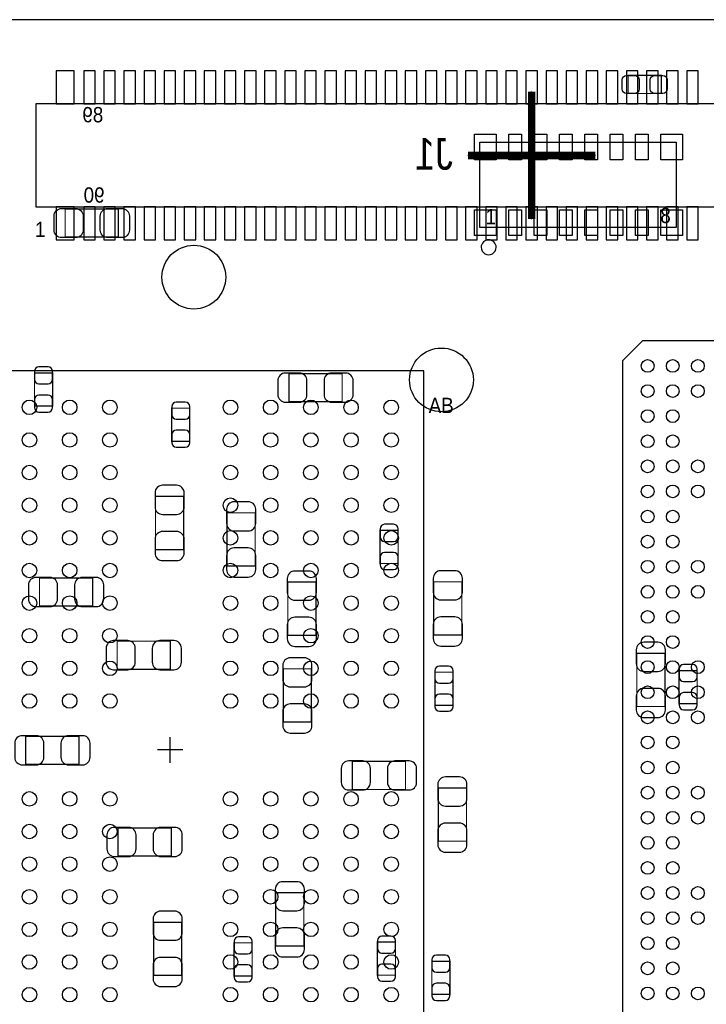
# Model space of a CAD drawing. Extents: x -9.2 to 76.7, y -8.3 to 44.6.
# Tile 4 of 10: x 22.1 to 35.8, y 10.5 to 30.1. Entities that reach past the tile are written whole.
import ezdxf

# ---------------------------------------------------------------- set-up
doc = ezdxf.new("R2010")
doc.units = 0
for name, color, linetype in [('ASSEMBLY_BOTTOM', 254, 'CONTINUOUS'), ('ASSEMBLY_TOP', 7, 'CONTINUOUS'), ('BODY_CENTER', 211, 'CONTINUOUS'), ('BOTTOM', 213, 'CONTINUOUS'), ('DIMENSION', 1, 'CONTINUOUS'), ('OUTLINE', 3, 'CONTINUOUS'), ('TOP', 7, 'CONTINUOUS')]:
    doc.layers.add(name, color=color, linetype=linetype)

msp = doc.modelspace()

# ---------------------------------------------------------------- linework, layer by layer
at = {"layer": 'ASSEMBLY_BOTTOM'}
msp.add_lwpolyline([(42.181272, 28.43784), (22.445472, 28.43784), (22.445472, 26.38044), (42.181272, 26.38044), (42.181272, 28.43784)], dxfattribs=at)
at = {"layer": 'ASSEMBLY_BOTTOM', "const_width": 0.024892}
for points in [[(22.417532, 22.414992), (22.777704, 22.414992), (22.777704, 23.074884), (22.417532, 23.074884), (22.417532, 22.414992)], [(27.481276, 23.061676), (27.481276, 22.50186), (28.541472, 22.50186), (28.541472, 23.061676), (27.481276, 23.061676)], [(25.148794, 21.71319), (25.508966, 21.71319), (25.508966, 22.373082), (25.148794, 22.373082), (25.148794, 21.71319)], [(25.387046, 20.615656), (24.82723, 20.615656), (24.82723, 19.55546), (25.387046, 19.55546), (25.387046, 20.615656)], [(26.250646, 19.227546), (26.810462, 19.227546), (26.810462, 20.287742), (26.250646, 20.287742), (26.250646, 19.227546)], [(29.296106, 19.278854), (29.656278, 19.278854), (29.656278, 19.938746), (29.296106, 19.938746), (29.296106, 19.278854)], [(23.577296, 18.430494), (23.577296, 18.99031), (22.5171, 18.99031), (22.5171, 18.430494), (23.577296, 18.430494)], [(28.019756, 18.908268), (27.45994, 18.908268), (27.45994, 17.848072), (28.019756, 17.848072), (28.019756, 18.908268)], [(30.36443, 17.85366), (30.924246, 17.85366), (30.924246, 18.913856), (30.36443, 18.913856), (30.36443, 17.85366)], [(25.123394, 17.171416), (25.123394, 17.731232), (24.063198, 17.731232), (24.063198, 17.171416), (25.123394, 17.171416)], [(34.96564, 17.489678), (34.405824, 17.489678), (34.405824, 16.429482), (34.96564, 16.429482), (34.96564, 17.489678)], [(27.370024, 16.12011), (27.92984, 16.12011), (27.92984, 17.180306), (27.370024, 17.180306), (27.370024, 16.12011)], [(30.388052, 16.453612), (30.748224, 16.453612), (30.748224, 17.113504), (30.388052, 17.113504), (30.388052, 16.453612)], [(35.247326, 16.485362), (35.607498, 16.485362), (35.607498, 17.145254), (35.247326, 17.145254), (35.247326, 16.485362)], [(23.304754, 15.277338), (23.304754, 15.837154), (22.244558, 15.837154), (22.244558, 15.277338), (23.304754, 15.277338)], [(28.74264, 15.336266), (28.74264, 14.77645), (29.802836, 14.77645), (29.802836, 15.336266), (28.74264, 15.336266)], [(31.01594, 14.80693), (30.456124, 14.80693), (30.456124, 13.746734), (31.01594, 13.746734), (31.01594, 14.80693)], [(25.140158, 13.45184), (25.140158, 14.011656), (24.079962, 14.011656), (24.079962, 13.45184), (25.140158, 13.45184)], [(27.219148, 11.659616), (27.778964, 11.659616), (27.778964, 12.719812), (27.219148, 12.719812), (27.219148, 11.659616)], [(25.348946, 12.132056), (24.78913, 12.132056), (24.78913, 11.07186), (25.348946, 11.07186), (25.348946, 12.132056)], [(26.750518, 11.721846), (26.390346, 11.721846), (26.390346, 11.061954), (26.750518, 11.061954), (26.750518, 11.721846)], [(29.60243, 11.73734), (29.242258, 11.73734), (29.242258, 11.077448), (29.60243, 11.077448), (29.60243, 11.73734)], [(30.327092, 10.694924), (30.687264, 10.694924), (30.687264, 11.354816), (30.327092, 11.354816), (30.327092, 10.694924)]]:
    msp.add_lwpolyline(points, dxfattribs=at)
at = {"layer": 'ASSEMBLY_TOP', "const_width": 0.024892}
for points in [[(34.893504, 29.00172), (34.893504, 28.641548), (34.233612, 28.641548), (34.233612, 29.00172), (34.893504, 29.00172)], [(23.027894, 25.780492), (23.027894, 26.340308), (24.08809, 26.340308), (24.08809, 25.780492), (23.027894, 25.780492)]]:
    msp.add_lwpolyline(points, dxfattribs=at)
at = {"layer": 'ASSEMBLY_TOP'}
msp.add_lwpolyline([(31.284672, 25.9715), (31.284672, 27.6733), (35.186112, 27.6733), (35.186112, 25.9715)], close=True, dxfattribs=at)
msp.add_lwpolyline([(31.606998, 25.5778, 0.999873), (31.30804, 25.578054, 1.000127), (31.606998, 25.5778)], format="xyb", dxfattribs=at)
for points in [[(34.121598, 9.713722), (48.12157, 9.713722), (48.12157, 23.713694), (34.521648, 23.713694), (34.121598, 23.313644), (34.121598, 9.713722)], [(30.168342, 23.114508), (20.068286, 23.114508)], [(30.168342, 8.649208), (30.168342, 23.114508)]]:
    msp.add_lwpolyline(points, dxfattribs=at)
at = {"layer": 'BODY_CENTER', "const_width": 0.1524}
for points in [[(32.313372, 26.13914), (32.313372, 28.67914)], [(33.583372, 27.40914), (31.043372, 27.40914)]]:
    msp.add_lwpolyline(points, dxfattribs=at)
at = {"layer": 'BODY_CENTER'}
for points in [[(32.313372, 26.13914), (32.313372, 28.67914)], [(33.583372, 27.40914), (31.043372, 27.40914)], [(25.118314, 15.310358), (25.118314, 15.818358)], [(25.372314, 15.564358), (24.864314, 15.564358)]]:
    msp.add_lwpolyline(points, dxfattribs=at)
at = {"layer": 'BOTTOM'}
for points in [[(23.207472, 28.43403), (23.207472, 29.09443), (22.851872, 29.09443), (22.851872, 28.43403)], [(23.626572, 28.43403), (23.626572, 29.09443), (23.397972, 29.09443), (23.397972, 28.43403)], [(24.026622, 28.43403), (24.026622, 29.09443), (23.798022, 29.09443), (23.798022, 28.43403)], [(24.426672, 28.43403), (24.426672, 29.09443), (24.198072, 29.09443), (24.198072, 28.43403)], [(24.826722, 28.43403), (24.826722, 29.09443), (24.598122, 29.09443), (24.598122, 28.43403)], [(25.226772, 28.43403), (25.226772, 29.09443), (24.998172, 29.09443), (24.998172, 28.43403)], [(25.626822, 28.43403), (25.626822, 29.09443), (25.398222, 29.09443), (25.398222, 28.43403)], [(26.026872, 28.43403), (26.026872, 29.09443), (25.798272, 29.09443), (25.798272, 28.43403)], [(26.426922, 28.43403), (26.426922, 29.09443), (26.198322, 29.09443), (26.198322, 28.43403)], [(26.826972, 28.43403), (26.826972, 29.09443), (26.598372, 29.09443), (26.598372, 28.43403)], [(27.227022, 28.43403), (27.227022, 29.09443), (26.998422, 29.09443), (26.998422, 28.43403)], [(27.627072, 28.43403), (27.627072, 29.09443), (27.398472, 29.09443), (27.398472, 28.43403)], [(28.027122, 28.43403), (28.027122, 29.09443), (27.798522, 29.09443), (27.798522, 28.43403)], [(28.427172, 28.43403), (28.427172, 29.09443), (28.198572, 29.09443), (28.198572, 28.43403)], [(28.827222, 28.43403), (28.827222, 29.09443), (28.598622, 29.09443), (28.598622, 28.43403)], [(29.227272, 28.43403), (29.227272, 29.09443), (28.998672, 29.09443), (28.998672, 28.43403)], [(29.627322, 28.43403), (29.627322, 29.09443), (29.398722, 29.09443), (29.398722, 28.43403)], [(30.027372, 28.43403), (30.027372, 29.09443), (29.798772, 29.09443), (29.798772, 28.43403)], [(30.427422, 28.43403), (30.427422, 29.09443), (30.198822, 29.09443), (30.198822, 28.43403)], [(30.827472, 28.43403), (30.827472, 29.09443), (30.598872, 29.09443), (30.598872, 28.43403)], [(31.227522, 28.43403), (31.227522, 29.09443), (30.998922, 29.09443), (30.998922, 28.43403)], [(31.627572, 28.43403), (31.627572, 29.09443), (31.398972, 29.09443), (31.398972, 28.43403)], [(32.027622, 28.43403), (32.027622, 29.09443), (31.799022, 29.09443), (31.799022, 28.43403)], [(32.427672, 28.43403), (32.427672, 29.09443), (32.199072, 29.09443), (32.199072, 28.43403)], [(32.827722, 28.43403), (32.827722, 29.09443), (32.599122, 29.09443), (32.599122, 28.43403)], [(33.227772, 28.43403), (33.227772, 29.09443), (32.999172, 29.09443), (32.999172, 28.43403)], [(33.627822, 28.43403), (33.627822, 29.09443), (33.399222, 29.09443), (33.399222, 28.43403)], [(34.027872, 28.43403), (34.027872, 29.09443), (33.799272, 29.09443), (33.799272, 28.43403)], [(34.427922, 28.43403), (34.427922, 29.09443), (34.199322, 29.09443), (34.199322, 28.43403)], [(34.827972, 28.43403), (34.827972, 29.09443), (34.599372, 29.09443), (34.599372, 28.43403)], [(35.228022, 28.43403), (35.228022, 29.09443), (34.999422, 29.09443), (34.999422, 28.43403)], [(35.628072, 28.43403), (35.628072, 29.09443), (35.399472, 29.09443), (35.399472, 28.43403)], [(23.207472, 25.72385), (23.207472, 26.38425), (22.851872, 26.38425), (22.851872, 25.72385)], [(23.626572, 25.72385), (23.626572, 26.38425), (23.397972, 26.38425), (23.397972, 25.72385)], [(24.026622, 25.72385), (24.026622, 26.38425), (23.798022, 26.38425), (23.798022, 25.72385)], [(24.426672, 25.72385), (24.426672, 26.38425), (24.198072, 26.38425), (24.198072, 25.72385)], [(24.826722, 25.72385), (24.826722, 26.38425), (24.598122, 26.38425), (24.598122, 25.72385)], [(25.226772, 25.72385), (25.226772, 26.38425), (24.998172, 26.38425), (24.998172, 25.72385)], [(25.626822, 25.72385), (25.626822, 26.38425), (25.398222, 26.38425), (25.398222, 25.72385)], [(26.026872, 25.72385), (26.026872, 26.38425), (25.798272, 26.38425), (25.798272, 25.72385)], [(26.426922, 25.72385), (26.426922, 26.38425), (26.198322, 26.38425), (26.198322, 25.72385)], [(26.826972, 25.72385), (26.826972, 26.38425), (26.598372, 26.38425), (26.598372, 25.72385)], [(27.227022, 25.72385), (27.227022, 26.38425), (26.998422, 26.38425), (26.998422, 25.72385)], [(27.627072, 25.72385), (27.627072, 26.38425), (27.398472, 26.38425), (27.398472, 25.72385)], [(28.027122, 25.72385), (28.027122, 26.38425), (27.798522, 26.38425), (27.798522, 25.72385)], [(28.427172, 25.72385), (28.427172, 26.38425), (28.198572, 26.38425), (28.198572, 25.72385)], [(28.827222, 25.72385), (28.827222, 26.38425), (28.598622, 26.38425), (28.598622, 25.72385)], [(29.227272, 25.72385), (29.227272, 26.38425), (28.998672, 26.38425), (28.998672, 25.72385)], [(29.627322, 25.72385), (29.627322, 26.38425), (29.398722, 26.38425), (29.398722, 25.72385)], [(30.027372, 25.72385), (30.027372, 26.38425), (29.798772, 26.38425), (29.798772, 25.72385)], [(30.427422, 25.72385), (30.427422, 26.38425), (30.198822, 26.38425), (30.198822, 25.72385)], [(30.827472, 25.72385), (30.827472, 26.38425), (30.598872, 26.38425), (30.598872, 25.72385)], [(31.227522, 25.72385), (31.227522, 26.38425), (30.998922, 26.38425), (30.998922, 25.72385)], [(31.627572, 25.72385), (31.627572, 26.38425), (31.398972, 26.38425), (31.398972, 25.72385)], [(32.027622, 25.72385), (32.027622, 26.38425), (31.799022, 26.38425), (31.799022, 25.72385)], [(32.427672, 25.72385), (32.427672, 26.38425), (32.199072, 26.38425), (32.199072, 25.72385)], [(32.827722, 25.72385), (32.827722, 26.38425), (32.599122, 26.38425), (32.599122, 25.72385)], [(33.227772, 25.72385), (33.227772, 26.38425), (32.999172, 26.38425), (32.999172, 25.72385)], [(33.627822, 25.72385), (33.627822, 26.38425), (33.399222, 26.38425), (33.399222, 25.72385)], [(34.027872, 25.72385), (34.027872, 26.38425), (33.799272, 26.38425), (33.799272, 25.72385)], [(34.427922, 25.72385), (34.427922, 26.38425), (34.199322, 26.38425), (34.199322, 25.72385)], [(34.827972, 25.72385), (34.827972, 26.38425), (34.599372, 26.38425), (34.599372, 25.72385)], [(35.228022, 25.72385), (35.228022, 26.38425), (34.999422, 26.38425), (34.999422, 25.72385)], [(35.628072, 25.72385), (35.628072, 26.38425), (35.399472, 26.38425), (35.399472, 25.72385)]]:
    msp.add_lwpolyline(points, close=True, dxfattribs=at)
for points in [[(22.417532, 23.104856), (22.417532, 22.944836, 0.413587), (22.507702, 22.85492), (22.687534, 22.85492, 0.413587), (22.777704, 22.944836), (22.777704, 23.104856, 0.413587), (22.687534, 23.194772), (22.507702, 23.194772, 0.413587)], [(27.411426, 22.4917), (27.691334, 22.4917, 0.414846), (27.841448, 22.641814), (27.841448, 22.921722, 0.414846), (27.691334, 23.071836), (27.411426, 23.071836, 0.414846), (27.261312, 22.921722), (27.261312, 22.641814, 0.414846)], [(28.611322, 23.071836), (28.331414, 23.071836, 0.414846), (28.1813, 22.921722), (28.1813, 22.641814, 0.414846), (28.331414, 22.4917), (28.611322, 22.4917, 0.414846), (28.761436, 22.641814), (28.761436, 22.921722, 0.414846)], [(22.777704, 22.38502), (22.777704, 22.54504, 0.413587), (22.687534, 22.634956), (22.507702, 22.634956, 0.413587), (22.417532, 22.54504), (22.417532, 22.38502, 0.413587), (22.507702, 22.295104), (22.687534, 22.295104, 0.413587)], [(25.148794, 22.403054), (25.148794, 22.243034, 0.413587), (25.238964, 22.153118), (25.418796, 22.153118, 0.413587), (25.508966, 22.243034), (25.508966, 22.403054, 0.413587), (25.418796, 22.49297), (25.238964, 22.49297, 0.413587)], [(25.508966, 21.683218), (25.508966, 21.843238, 0.413587), (25.418796, 21.933154), (25.238964, 21.933154, 0.413587), (25.148794, 21.843238), (25.148794, 21.683218, 0.413587), (25.238964, 21.593302), (25.418796, 21.593302, 0.413587)], [(24.81707, 20.685506), (24.81707, 20.405598, 0.414846), (24.967184, 20.255484), (25.247092, 20.255484, 0.414846), (25.397206, 20.405598), (25.397206, 20.685506, 0.414846), (25.247092, 20.83562), (24.967184, 20.83562, 0.414846)], [(26.240486, 20.357592), (26.240486, 20.077684, 0.414846), (26.3906, 19.92757), (26.670508, 19.92757, 0.414846), (26.820622, 20.077684), (26.820622, 20.357592, 0.414846), (26.670508, 20.507706), (26.3906, 20.507706, 0.414846)], [(29.296106, 19.968718), (29.296106, 19.808698, 0.413587), (29.386276, 19.718782), (29.566108, 19.718782, 0.413587), (29.656278, 19.808698), (29.656278, 19.968718, 0.413587), (29.566108, 20.058634), (29.386276, 20.058634, 0.413587)], [(25.397206, 19.48561), (25.397206, 19.765518, 0.414846), (25.247092, 19.915632), (24.967184, 19.915632, 0.414846), (24.81707, 19.765518), (24.81707, 19.48561, 0.414846), (24.967184, 19.335496), (25.247092, 19.335496, 0.414846)], [(26.820622, 19.157696), (26.820622, 19.437604, 0.414846), (26.670508, 19.587718), (26.3906, 19.587718, 0.414846), (26.240486, 19.437604), (26.240486, 19.157696, 0.414846), (26.3906, 19.007582), (26.670508, 19.007582, 0.414846)], [(29.656278, 19.248882), (29.656278, 19.408902, 0.413587), (29.566108, 19.498818), (29.386276, 19.498818, 0.413587), (29.296106, 19.408902), (29.296106, 19.248882, 0.413587), (29.386276, 19.158966), (29.566108, 19.158966, 0.413587)], [(27.44978, 18.978118), (27.44978, 18.69821, 0.414846), (27.599894, 18.548096), (27.879802, 18.548096, 0.414846), (28.029916, 18.69821), (28.029916, 18.978118, 0.414846), (27.879802, 19.128232), (27.599894, 19.128232, 0.414846)], [(30.35427, 18.983706), (30.35427, 18.703798, 0.414846), (30.504384, 18.553684), (30.784292, 18.553684, 0.414846), (30.934406, 18.703798), (30.934406, 18.983706, 0.414846), (30.784292, 19.13382), (30.504384, 19.13382, 0.414846)], [(22.44725, 18.420334), (22.727158, 18.420334, 0.414846), (22.877272, 18.570448), (22.877272, 18.850356, 0.414846), (22.727158, 19.00047), (22.44725, 19.00047, 0.414846), (22.297136, 18.850356), (22.297136, 18.570448, 0.414846)], [(23.647146, 19.00047), (23.367238, 19.00047, 0.414846), (23.217124, 18.850356), (23.217124, 18.570448, 0.414846), (23.367238, 18.420334), (23.647146, 18.420334, 0.414846), (23.79726, 18.570448), (23.79726, 18.850356, 0.414846)], [(28.029916, 17.778222), (28.029916, 18.05813, 0.414846), (27.879802, 18.208244), (27.599894, 18.208244, 0.414846), (27.44978, 18.05813), (27.44978, 17.778222, 0.414846), (27.599894, 17.628108), (27.879802, 17.628108, 0.414846)], [(30.934406, 17.78381), (30.934406, 18.063718, 0.414846), (30.784292, 18.213832), (30.504384, 18.213832, 0.414846), (30.35427, 18.063718), (30.35427, 17.78381, 0.414846), (30.504384, 17.633696), (30.784292, 17.633696, 0.414846)], [(23.993348, 17.161256), (24.273256, 17.161256, 0.414846), (24.42337, 17.31137), (24.42337, 17.591278, 0.414846), (24.273256, 17.741392), (23.993348, 17.741392, 0.414846), (23.843234, 17.591278), (23.843234, 17.31137, 0.414846)], [(25.193244, 17.741392), (24.913336, 17.741392, 0.414846), (24.763222, 17.591278), (24.763222, 17.31137, 0.414846), (24.913336, 17.161256), (25.193244, 17.161256, 0.414846), (25.343358, 17.31137), (25.343358, 17.591278, 0.414846)], [(34.395664, 17.559528), (34.395664, 17.27962, 0.414846), (34.545778, 17.129506), (34.825686, 17.129506, 0.414846), (34.9758, 17.27962), (34.9758, 17.559528, 0.414846), (34.825686, 17.709642), (34.545778, 17.709642, 0.414846)], [(27.359864, 17.250156), (27.359864, 16.970248, 0.414846), (27.509978, 16.820134), (27.789886, 16.820134, 0.414846), (27.94, 16.970248), (27.94, 17.250156, 0.414846), (27.789886, 17.40027), (27.509978, 17.40027, 0.414846)], [(35.247326, 17.175226), (35.247326, 17.015206, 0.413587), (35.337496, 16.92529), (35.517328, 16.92529, 0.413587), (35.607498, 17.015206), (35.607498, 17.175226, 0.413587), (35.517328, 17.265142), (35.337496, 17.265142, 0.413587)], [(30.388052, 17.143476), (30.388052, 16.983456, 0.413587), (30.478222, 16.89354), (30.658054, 16.89354, 0.413587), (30.748224, 16.983456), (30.748224, 17.143476, 0.413587), (30.658054, 17.233392), (30.478222, 17.233392, 0.413587)], [(30.748224, 16.42364), (30.748224, 16.58366, 0.413587), (30.658054, 16.673576), (30.478222, 16.673576, 0.413587), (30.388052, 16.58366), (30.388052, 16.42364, 0.413587), (30.478222, 16.333724), (30.658054, 16.333724, 0.413587)], [(34.9758, 16.359632), (34.9758, 16.63954, 0.414846), (34.825686, 16.789654), (34.545778, 16.789654, 0.414846), (34.395664, 16.63954), (34.395664, 16.359632, 0.414846), (34.545778, 16.209518), (34.825686, 16.209518, 0.414846)], [(35.607498, 16.45539), (35.607498, 16.61541, 0.413587), (35.517328, 16.705326), (35.337496, 16.705326, 0.413587), (35.247326, 16.61541), (35.247326, 16.45539, 0.413587), (35.337496, 16.365474), (35.517328, 16.365474, 0.413587)], [(27.94, 16.05026), (27.94, 16.330168, 0.414846), (27.789886, 16.480282), (27.509978, 16.480282, 0.414846), (27.359864, 16.330168), (27.359864, 16.05026, 0.414846), (27.509978, 15.900146), (27.789886, 15.900146, 0.414846)], [(22.174708, 15.267178), (22.454616, 15.267178, 0.414846), (22.60473, 15.417292), (22.60473, 15.6972, 0.414846), (22.454616, 15.847314), (22.174708, 15.847314, 0.414846), (22.024594, 15.6972), (22.024594, 15.417292, 0.414846)], [(23.374604, 15.847314), (23.094696, 15.847314, 0.414846), (22.944582, 15.6972), (22.944582, 15.417292, 0.414846), (23.094696, 15.267178), (23.374604, 15.267178, 0.414846), (23.524718, 15.417292), (23.524718, 15.6972, 0.414846)], [(28.67279, 14.76629), (28.952698, 14.76629, 0.414846), (29.102812, 14.916404), (29.102812, 15.196312, 0.414846), (28.952698, 15.346426), (28.67279, 15.346426, 0.414846), (28.522676, 15.196312), (28.522676, 14.916404, 0.414846)], [(29.872686, 15.346426), (29.592778, 15.346426, 0.414846), (29.442664, 15.196312), (29.442664, 14.916404, 0.414846), (29.592778, 14.76629), (29.872686, 14.76629, 0.414846), (30.0228, 14.916404), (30.0228, 15.196312, 0.414846)], [(30.445964, 14.87678), (30.445964, 14.596872, 0.414846), (30.596078, 14.446758), (30.875986, 14.446758, 0.414846), (31.0261, 14.596872), (31.0261, 14.87678, 0.414846), (30.875986, 15.026894), (30.596078, 15.026894, 0.414846)], [(24.010112, 13.44168), (24.29002, 13.44168, 0.414846), (24.440134, 13.591794), (24.440134, 13.871702, 0.414846), (24.29002, 14.021816), (24.010112, 14.021816, 0.414846), (23.859998, 13.871702), (23.859998, 13.591794, 0.414846)], [(25.210008, 14.021816), (24.9301, 14.021816, 0.414846), (24.779986, 13.871702), (24.779986, 13.591794, 0.414846), (24.9301, 13.44168), (25.210008, 13.44168, 0.414846), (25.360122, 13.591794), (25.360122, 13.871702, 0.414846)], [(31.0261, 13.676884), (31.0261, 13.956792, 0.414846), (30.875986, 14.106906), (30.596078, 14.106906, 0.414846), (30.445964, 13.956792), (30.445964, 13.676884, 0.414846), (30.596078, 13.52677), (30.875986, 13.52677, 0.414846)], [(27.208988, 12.789662), (27.208988, 12.509754, 0.414846), (27.359102, 12.35964), (27.63901, 12.35964, 0.414846), (27.789124, 12.509754), (27.789124, 12.789662, 0.414846), (27.63901, 12.939776), (27.359102, 12.939776, 0.414846)], [(24.77897, 12.201906), (24.77897, 11.921998, 0.414846), (24.929084, 11.771884), (25.208992, 11.771884, 0.414846), (25.359106, 11.921998), (25.359106, 12.201906, 0.414846), (25.208992, 12.35202), (24.929084, 12.35202, 0.414846)], [(27.789124, 11.589766), (27.789124, 11.869674, 0.414846), (27.63901, 12.019788), (27.359102, 12.019788, 0.414846), (27.208988, 11.869674), (27.208988, 11.589766, 0.414846), (27.359102, 11.439652), (27.63901, 11.439652, 0.414846)], [(26.390346, 11.751818), (26.390346, 11.591798, 0.413587), (26.480516, 11.501882), (26.660348, 11.501882, 0.413587), (26.750518, 11.591798), (26.750518, 11.751818, 0.413587), (26.660348, 11.841734), (26.480516, 11.841734, 0.413587)], [(29.242258, 11.767312), (29.242258, 11.607292, 0.413587), (29.332428, 11.517376), (29.51226, 11.517376, 0.413587), (29.60243, 11.607292), (29.60243, 11.767312, 0.413587), (29.51226, 11.857228), (29.332428, 11.857228, 0.413587)], [(25.359106, 11.00201), (25.359106, 11.281918, 0.414846), (25.208992, 11.432032), (24.929084, 11.432032, 0.414846), (24.77897, 11.281918), (24.77897, 11.00201, 0.414846), (24.929084, 10.851896), (25.208992, 10.851896, 0.414846)], [(30.327092, 11.384788), (30.327092, 11.224768, 0.413587), (30.417262, 11.134852), (30.597094, 11.134852, 0.413587), (30.687264, 11.224768), (30.687264, 11.384788, 0.413587), (30.597094, 11.474704), (30.417262, 11.474704, 0.413587)], [(26.750518, 11.031982), (26.750518, 11.192002, 0.413587), (26.660348, 11.281918), (26.480516, 11.281918, 0.413587), (26.390346, 11.192002), (26.390346, 11.031982, 0.413587), (26.480516, 10.942066), (26.660348, 10.942066, 0.413587)], [(29.60243, 11.047476), (29.60243, 11.207496, 0.413587), (29.51226, 11.297412), (29.332428, 11.297412, 0.413587), (29.242258, 11.207496), (29.242258, 11.047476, 0.413587), (29.332428, 10.95756), (29.51226, 10.95756, 0.413587)], [(30.687264, 10.664952), (30.687264, 10.824972, 0.413587), (30.597094, 10.914888), (30.417262, 10.914888, 0.413587), (30.327092, 10.824972), (30.327092, 10.664952, 0.413587), (30.417262, 10.575036), (30.597094, 10.575036, 0.413587)]]:
    msp.add_lwpolyline(points, format="xyb", close=True, dxfattribs=at)
msp.add_circle((30.517592, 22.9362), 0.635, dxfattribs=at)
at = {"layer": 'OUTLINE'}
msp.add_lwpolyline([(6.031992, 30.1117), (6.031992, 0), (61.210952, 0), (61.210952, 30.1117)], close=True, dxfattribs=at)
at = {"layer": 'TOP'}
for points in [[(34.20364, 29.00172), (34.36366, 29.00172, -0.413587), (34.453576, 28.91155), (34.453576, 28.731718, -0.413587), (34.36366, 28.641548), (34.20364, 28.641548, -0.413587), (34.113724, 28.731718), (34.113724, 28.91155, -0.413587)], [(34.923476, 28.641548), (34.763456, 28.641548, -0.413587), (34.67354, 28.731718), (34.67354, 28.91155, -0.413587), (34.763456, 29.00172), (34.923476, 29.00172, -0.413587), (35.013392, 28.91155), (35.013392, 28.731718, -0.413587)], [(22.958044, 26.350468), (23.237952, 26.350468, -0.414846), (23.388066, 26.200354), (23.388066, 25.920446, -0.414846), (23.237952, 25.770332), (22.958044, 25.770332, -0.414846), (22.80793, 25.920446), (22.80793, 26.200354, -0.414846)], [(24.15794, 25.770332), (23.878032, 25.770332, -0.414846), (23.727918, 25.920446), (23.727918, 26.200354, -0.414846), (23.878032, 26.350468), (24.15794, 26.350468, -0.414846), (24.308054, 26.200354), (24.308054, 25.920446, -0.414846)]]:
    msp.add_lwpolyline(points, format="xyb", close=True, dxfattribs=at)
for points in [[(31.175452, 27.32278), (31.175452, 27.83078), (31.607252, 27.83078), (31.607252, 27.32278)], [(31.858712, 27.32278), (31.858712, 27.83078), (32.112712, 27.83078), (32.112712, 27.32278)], [(32.361632, 27.32278), (32.361632, 27.83078), (32.615632, 27.83078), (32.615632, 27.32278)], [(32.867092, 27.32278), (32.867092, 27.83078), (33.121092, 27.83078), (33.121092, 27.32278)], [(33.370012, 27.32278), (33.370012, 27.83078), (33.624012, 27.83078), (33.624012, 27.32278)], [(33.875472, 27.32278), (33.875472, 27.83078), (34.129472, 27.83078), (34.129472, 27.32278)], [(34.378392, 27.32278), (34.378392, 27.83078), (34.632392, 27.83078), (34.632392, 27.32278)], [(34.881312, 27.32278), (34.881312, 27.83078), (35.313112, 27.83078), (35.313112, 27.32278)], [(31.607252, 26.32202), (31.607252, 25.81402), (31.175452, 25.81402), (31.175452, 26.32202)], [(31.858712, 25.81402), (31.858712, 26.32202), (32.112712, 26.32202), (32.112712, 25.81402)], [(32.361632, 25.81402), (32.361632, 26.32202), (32.615632, 26.32202), (32.615632, 25.81402)], [(32.867092, 25.81402), (32.867092, 26.32202), (33.121092, 26.32202), (33.121092, 25.81402)], [(33.370012, 25.81402), (33.370012, 26.32202), (33.624012, 26.32202), (33.624012, 25.81402)], [(33.875472, 25.81402), (33.875472, 26.32202), (34.129472, 26.32202), (34.129472, 25.81402)], [(34.378392, 25.81402), (34.378392, 26.32202), (34.632392, 26.32202), (34.632392, 25.81402)], [(35.313112, 26.32202), (35.313112, 25.81402), (34.881312, 25.81402), (34.881312, 26.32202)]]:
    msp.add_lwpolyline(points, close=True, dxfattribs=at)
for centre, radius in [((25.589992, 24.982424), 0.635), ((34.62147, 23.213822), 0.127), ((35.121596, 23.213822), 0.127), ((35.621468, 23.213822), 0.127), ((34.62147, 22.713696), 0.127), ((35.121596, 22.713696), 0.127), ((35.621468, 22.713696), 0.127), ((22.318218, 22.389338), 0.14478), ((23.118318, 22.389338), 0.14478), ((23.918418, 22.389338), 0.14478), ((26.31821, 22.389338), 0.14478), ((27.11831, 22.389338), 0.14478), ((27.91841, 22.389338), 0.14478), ((28.718256, 22.389338), 0.14478), ((29.518356, 22.389338), 0.14478), ((34.62147, 22.213824), 0.127), ((35.121596, 22.213824), 0.127), ((22.318218, 21.739352), 0.14478), ((23.118318, 21.739352), 0.14478), ((23.918418, 21.739352), 0.14478), ((26.31821, 21.739352), 0.14478), ((27.11831, 21.739352), 0.14478), ((27.91841, 21.739352), 0.14478), ((28.718256, 21.739352), 0.14478), ((29.518356, 21.739352), 0.14478), ((34.62147, 21.713698), 0.127), ((35.121596, 21.713698), 0.127), ((22.318218, 21.089366), 0.14478), ((23.118318, 21.089366), 0.14478), ((23.918418, 21.089366), 0.14478), ((26.31821, 21.089366), 0.14478), ((27.11831, 21.089366), 0.14478), ((27.91841, 21.089366), 0.14478), ((28.718256, 21.089366), 0.14478), ((29.518356, 21.089366), 0.14478), ((34.62147, 21.213572), 0.127), ((35.121596, 21.213572), 0.127), ((35.621468, 21.213572), 0.127), ((34.62147, 20.7137), 0.127), ((35.121596, 20.7137), 0.127), ((35.621468, 20.7137), 0.127), ((22.318218, 20.43938), 0.14478), ((23.118318, 20.43938), 0.14478), ((23.918418, 20.43938), 0.14478), ((26.31821, 20.43938), 0.14478), ((27.11831, 20.43938), 0.14478), ((27.91841, 20.43938), 0.14478), ((28.718256, 20.43938), 0.14478), ((29.518356, 20.43938), 0.14478), ((34.62147, 20.213828), 0.127), ((35.121596, 20.213828), 0.127), ((22.318218, 19.789394), 0.14478), ((23.118318, 19.789394), 0.14478), ((23.918418, 19.789394), 0.14478), ((26.31821, 19.789394), 0.14478), ((27.11831, 19.789394), 0.14478), ((27.91841, 19.789394), 0.14478), ((28.718256, 19.789394), 0.14478), ((29.518356, 19.789394), 0.14478), ((34.62147, 19.713702), 0.127), ((35.121596, 19.713702), 0.127), ((22.318218, 19.139408), 0.14478), ((23.118318, 19.139408), 0.14478), ((23.918418, 19.139408), 0.14478), ((26.31821, 19.139408), 0.14478), ((27.11831, 19.139408), 0.14478), ((27.91841, 19.139408), 0.14478), ((28.718256, 19.139408), 0.14478), ((29.518356, 19.139408), 0.14478), ((34.62147, 19.213576), 0.127), ((35.121596, 19.213576), 0.127), ((35.621468, 19.213576), 0.127), ((34.62147, 18.713704), 0.127), ((35.121596, 18.713704), 0.127), ((35.621468, 18.713704), 0.127), ((22.318218, 18.489422), 0.14478), ((23.118318, 18.489422), 0.14478), ((23.918418, 18.489422), 0.14478), ((26.31821, 18.489422), 0.14478), ((27.11831, 18.489422), 0.14478), ((27.91841, 18.489422), 0.14478), ((28.718256, 18.489422), 0.14478), ((29.518356, 18.489422), 0.14478), ((34.62147, 18.213832), 0.127), ((35.121596, 18.213832), 0.127), ((22.318218, 17.839436), 0.14478), ((23.118318, 17.839436), 0.14478), ((23.918418, 17.839436), 0.14478), ((26.31821, 17.839436), 0.14478), ((27.11831, 17.839436), 0.14478), ((27.91841, 17.839436), 0.14478), ((28.718256, 17.839436), 0.14478), ((29.518356, 17.839436), 0.14478), ((34.62147, 17.713706), 0.127), ((35.121596, 17.713706), 0.127), ((22.318218, 17.18945), 0.14478), ((23.118318, 17.18945), 0.14478), ((23.918418, 17.18945), 0.14478), ((26.31821, 17.18945), 0.14478), ((27.11831, 17.18945), 0.14478), ((27.91841, 17.18945), 0.14478), ((28.718256, 17.18945), 0.14478), ((29.518356, 17.18945), 0.14478), ((34.62147, 17.21358), 0.127), ((35.121596, 17.21358), 0.127), ((35.621468, 17.21358), 0.127), ((22.318218, 16.539464), 0.14478), ((23.118318, 16.539464), 0.14478), ((23.918418, 16.539464), 0.14478), ((26.31821, 16.539464), 0.14478), ((27.11831, 16.539464), 0.14478), ((27.91841, 16.539464), 0.14478), ((28.718256, 16.539464), 0.14478), ((29.518356, 16.539464), 0.14478), ((34.62147, 16.713708), 0.127), ((35.121596, 16.713708), 0.127), ((35.621468, 16.713708), 0.127), ((34.62147, 16.213836), 0.127), ((35.121596, 16.213836), 0.127), ((35.621468, 16.213836), 0.127), ((34.62147, 15.71371), 0.127), ((35.121596, 15.71371), 0.127), ((34.62147, 15.213584), 0.127), ((35.121596, 15.213584), 0.127), ((22.318218, 14.589252), 0.14478), ((23.118318, 14.589252), 0.14478), ((23.918418, 14.589252), 0.14478), ((26.31821, 14.589252), 0.14478), ((27.11831, 14.589252), 0.14478), ((27.91841, 14.589252), 0.14478), ((28.718256, 14.589252), 0.14478), ((29.518356, 14.589252), 0.14478), ((34.62147, 14.713712), 0.127), ((35.121596, 14.713712), 0.127), ((35.621468, 14.713712), 0.127), ((34.62147, 14.21384), 0.127), ((35.121596, 14.21384), 0.127), ((35.621468, 14.21384), 0.127), ((22.318218, 13.939266), 0.14478), ((23.118318, 13.939266), 0.14478), ((23.918418, 13.939266), 0.14478), ((26.31821, 13.939266), 0.14478), ((27.11831, 13.939266), 0.14478), ((27.91841, 13.939266), 0.14478), ((28.718256, 13.939266), 0.14478), ((29.518356, 13.939266), 0.14478), ((34.62147, 13.713714), 0.127), ((35.121596, 13.713714), 0.127), ((22.318218, 13.28928), 0.14478), ((23.118318, 13.28928), 0.14478), ((23.918418, 13.28928), 0.14478), ((26.31821, 13.28928), 0.14478), ((27.11831, 13.28928), 0.14478), ((27.91841, 13.28928), 0.14478), ((28.718256, 13.28928), 0.14478), ((29.518356, 13.28928), 0.14478), ((34.62147, 13.213588), 0.127), ((35.121596, 13.213588), 0.127), ((22.318218, 12.639294), 0.14478), ((23.118318, 12.639294), 0.14478), ((23.918418, 12.639294), 0.14478), ((26.31821, 12.639294), 0.14478), ((27.11831, 12.639294), 0.14478), ((27.91841, 12.639294), 0.14478), ((28.718256, 12.639294), 0.14478), ((29.518356, 12.639294), 0.14478), ((34.62147, 12.713716), 0.127), ((35.121596, 12.713716), 0.127), ((35.621468, 12.713716), 0.127), ((34.62147, 12.213844), 0.127), ((35.121596, 12.213844), 0.127), ((35.621468, 12.213844), 0.127), ((22.318218, 11.989308), 0.14478), ((23.118318, 11.989308), 0.14478), ((23.918418, 11.989308), 0.14478), ((26.31821, 11.989308), 0.14478), ((27.11831, 11.989308), 0.14478), ((27.91841, 11.989308), 0.14478), ((28.718256, 11.989308), 0.14478), ((29.518356, 11.989308), 0.14478), ((34.62147, 11.713718), 0.127), ((35.121596, 11.713718), 0.127), ((22.318218, 11.339322), 0.14478), ((23.118318, 11.339322), 0.14478), ((23.918418, 11.339322), 0.14478), ((26.31821, 11.339322), 0.14478), ((27.11831, 11.339322), 0.14478), ((27.91841, 11.339322), 0.14478), ((28.718256, 11.339322), 0.14478), ((29.518356, 11.339322), 0.14478), ((34.62147, 11.213592), 0.127), ((35.121596, 11.213592), 0.127), ((22.318218, 10.689336), 0.14478), ((23.118318, 10.689336), 0.14478), ((23.918418, 10.689336), 0.14478), ((26.31821, 10.689336), 0.14478), ((27.11831, 10.689336), 0.14478), ((27.91841, 10.689336), 0.14478), ((28.718256, 10.689336), 0.14478), ((29.518356, 10.689336), 0.14478), ((34.62147, 10.71372), 0.127), ((35.121596, 10.71372), 0.127), ((35.621468, 10.71372), 0.127)]:
    msp.add_circle(centre, radius, dxfattribs=at)

# ---------------------------------------------------------------- texts
at = {"layer": 'ASSEMBLY_BOTTOM', "text_generation_flag": 2, "width": 0.916667}
for s, p in [('89', (23.786592, 28.067)), ('90', (23.811992, 26.4668))]:
    msp.add_text(s, height=0.3048, dxfattribs=at).set_placement(p)
at = {"layer": 'ASSEMBLY_TOP', "width": 0.916667}
for s, p in [('1', (31.393892, 26.035)), ('8', (34.873692, 26.0604)), ('1', (22.427692, 25.781)), ('AB', (30.263592, 22.2758))]:
    msp.add_text(s, height=0.3048, dxfattribs=at).set_placement(p)
at = {"layer": 'DIMENSION', "text_generation_flag": 2, "width": 0.84}
msp.add_text('J1', height=0.635, dxfattribs=at).set_placement((30.744668, 27.123136))

doc.saveas('drawing.dxf')
